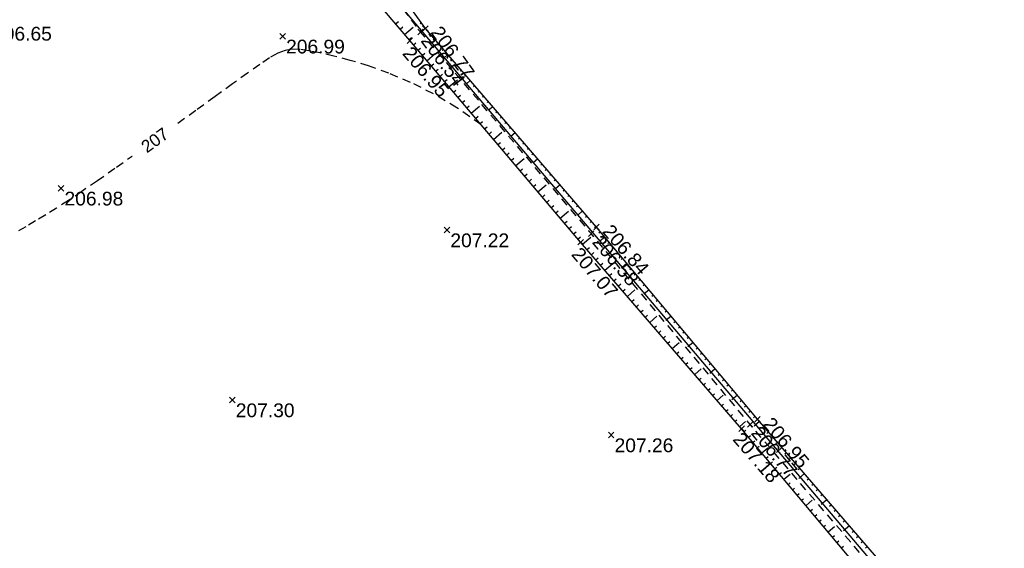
# Model space of a CAD drawing. Extents: x 1616800 to 1632437, y 2248456 to 2251974.
# Tile 239 of 256: x 1618125 to 1618196, y 2251158 to 2251197. Entities that reach past the tile are written whole.
import ezdxf
from ezdxf.enums import TextEntityAlignment as Align

# ---------------------------------------------------------------- set-up
doc = ezdxf.new("R2010")
doc.units = 0
doc.header["$LTSCALE"] = 2
doc.header["$PDMODE"] = 3
doc.header["$PDSIZE"] = 0.2
doc.linetypes.add('CONTINU', pattern=[0])
doc.linetypes.add('FOSSE', pattern=[0.5, 0.3, -0.2])
doc.layers.get('0').update_dxf_attribs({"linetype": 'CONTINUOUS'})
for name, color, linetype in [('X-PTS TOPO-TEXTE TOPOALT', 8, 'CONTINUOUS'), ('X-PTS TOPO-TOPOPOINT', 8, 'CONTINUOUS'), ('Y - FDP TOPO-LIMITES_ 98061', 8, 'CONTINUOUS'), ('Y-FDP TOPO-CN_1_00', 8, 'FOSSE'), ('Y-FDP TOPO-CN_Cotation', 8, 'CONTINUOUS'), ('Y-FDP TOPO-CN_Cotation Cache des textes', 8, 'CONTINUOUS'), ('Y-FDP TOPO-TOP_AXE_FOSSE', 8, 'CONTINUOUS'), ('Y-FDP TOPO-TOP_BARBULE', 8, 'CONTINUOUS'), ('Y-FDP TOPO-TOP_TALUS', 8, 'CONTINUOUS')]:
    doc.layers.add(name, color=color, linetype=linetype)
doc.styles.add('Arial 1.5', font='arial.ttf', dxfattribs={"width": 0.99, "height": 0.75})
doc.styles.get("Standard").update_dxf_attribs({"font": 'arial.ttf'})

# ---------------------------------------------------------------- blocks, each defined once
blk = doc.blocks.new('TCPOINT')
at = {"color": 0}
blk.add_point((0, 0), dxfattribs=at)
at = {"layer": 'X-PTS TOPO-TEXTE TOPOALT'}
blk.add_attdef('ALT', text='', height=0.75, dxfattribs=at).set_placement((0.25, -0.25), align=Align.TOP_LEFT)
blk = doc.blocks.new('TCPOINT_C')
at = {"color": 0}
blk.add_point((0, 0), dxfattribs=at)
at = {"layer": 'X-PTS TOPO-TEXTE TOPOALT'}
blk.add_attdef('ALT', text='', height=0.75, dxfattribs=at).set_placement((0.5, 0.09), align=Align.MIDDLE_LEFT)
blk = doc.blocks.new('TCPOINT_2')
at = {"color": 0}
blk.add_point((0, 0), dxfattribs=at)
at = {"layer": 'X-PTS TOPO-TEXTE TOPOALT'}
blk.add_attdef('ALT', (0.25, 0.25), '', height=0.75, dxfattribs=at)
blk = doc.blocks.new('zt_cache')
blk.add_wipeout([(0, 0), (1, 0), (1, 1), (0, 1)])

msp = doc.modelspace()

# ---------------------------------------------------------------- linework, layer by layer
at = {"layer": 'Y - FDP TOPO-LIMITES_ 98061', "flags": 128}
msp.add_lwpolyline([(1618000.033, 2251119.6372), (1618010.804, 2251118.9442), (1618115.6175, 2251197.6704), (1618016.3138, 2251311.8142), (1617999.4777, 2251326.37), (1617969.9379, 2251352.0601), (1617934.7754, 2251382.3083), (1618000.3795, 2251451.6653), (1618016.0396, 2251467.7735), (1618112.1715, 2251442.2887), (1618276.1045, 2251385.219), (1618332.7249, 2251346.7882), (1618346.2552, 2251357.2778), (1618351.6069, 2251354.908), (1618148.3489, 2251202.3141), (1618189.5386, 2251153.7374), (1618188.0254, 2251152.4292), (1618159.8898, 2251128.1121), (1618124.8252, 2251097.8039), (1618067.4989, 2251048.255), (1618052.0285, 2251063.7931), (1618022.5176, 2251095.4882), (1618000.033, 2251119.6372)], dxfattribs=at)
at = {"layer": 'Y-FDP TOPO-CN_1_00', "linetype": 'FOSSE'}
msp.add_lwpolyline([(1618158.1213, 2251189.0606), (1618156.3759, 2251190.2837), (1618154.6614, 2251191.3006), (1618153.0028, 2251192.1327), (1618151.4253, 2251192.8013), (1618149.9538, 2251193.3278), (1618148.6134, 2251193.7336), (1618147.429, 2251194.0399), (1618146.4258, 2251194.2683), (1618145.6156, 2251194.4341), (1618144.9573, 2251194.529), (1618144.3967, 2251194.5388), (1618143.8795, 2251194.4492), (1618143.3516, 2251194.2459), (1618142.7588, 2251193.9148), (1618142.0467, 2251193.4415), (1618141.1612, 2251192.8118), (1618140.0654, 2251192.0203), (1618138.7922, 2251191.0971), (1618137.3917, 2251190.081), (1618135.9143, 2251189.011), (1618134.4102, 2251187.926), (1618132.9296, 2251186.8648), (1618131.5227, 2251185.8665), (1618130.2397, 2251184.9698), (1618129.1175, 2251184.2032), (1618128.1384, 2251183.5531), (1618127.2716, 2251182.9953), (1618126.4861, 2251182.5058), (1618125.7509, 2251182.0604), (1618125.0349, 2251181.635), (1618124.3074, 2251181.2055)], dxfattribs=at)
at = {"layer": 'Y-FDP TOPO-TOP_AXE_FOSSE', "linetype": 'FOSSE', "elevation": 201.34, "flags": 128}
msp.add_lwpolyline([(1618156.4306, 2251125.508), (1618166.9996, 2251135.119), (1618182.6476, 2251148.697), (1618188.6966, 2251154.37), (1618177.6926, 2251167.258), (1618166.1366, 2251181.139), (1618153.7296, 2251195.795), (1618149.3776, 2251201.621, -0.3656448), (1618149.4576, 2251203.064), (1618168.1926, 2251217.356), (1618183.4896, 2251228.595), (1618197.1766, 2251238.452), (1618213.2316, 2251250.796), (1618229.0026, 2251262.397), (1618243.6426, 2251273.746), (1618251.0196, 2251279.042), (1618252.9486, 2251281.227), (1618271.6956, 2251294.531), (1618289.8346, 2251308.431), (1618308.3586, 2251322.36), (1618326.3986, 2251335.924), (1618340.9166, 2251347.588), (1618348.7706, 2251353.165)], format="xyb", dxfattribs=at)
at = {"layer": 'Y-FDP TOPO-TOP_BARBULE'}
for p, q in [((1618151.9159, 2251196.3783), (1618152.1181, 2251196.5503)), ((1618152.24, 2251195.9975), (1618152.4363, 2251196.1646)), ((1618152.564, 2251195.6167), (1618153.1992, 2251196.1573)), ((1618153.7923, 2251196.4524), (1618153.7058, 2251196.3904)), ((1618154.0838, 2251196.0462), (1618153.8017, 2251195.8438)), ((1618152.8881, 2251195.2359), (1618153.0728, 2251195.3932)), ((1618154.4101, 2251195.6673), (1618154.3306, 2251195.5989)), ((1618154.7365, 2251195.2886), (1618154.6562, 2251195.2194)), ((1618153.2115, 2251194.8546), (1618153.3951, 2251195.0102)), ((1618153.5347, 2251194.4732), (1618153.7183, 2251194.6287)), ((1618155.0629, 2251194.9098), (1618154.9818, 2251194.84)), ((1618155.3893, 2251194.531), (1618155.3074, 2251194.4605)), ((1618153.858, 2251194.0917), (1618154.0415, 2251194.2473)), ((1618154.1812, 2251193.7102), (1618154.793, 2251194.2286)), ((1618155.7157, 2251194.1523), (1618155.4403, 2251193.9149)), ((1618156.0421, 2251193.7735), (1618155.9587, 2251193.7016)), ((1618154.5045, 2251193.3288), (1618154.6879, 2251193.4843)), ((1618154.8277, 2251192.9473), (1618155.0111, 2251193.1028)), ((1618156.3685, 2251193.3948), (1618156.2843, 2251193.3222)), ((1618156.6949, 2251193.016), (1618156.6099, 2251192.9427)), ((1618155.151, 2251192.5659), (1618155.3343, 2251192.7213)), ((1618155.4742, 2251192.1844), (1618155.6576, 2251192.3398)), ((1618155.7975, 2251191.8029), (1618156.4084, 2251192.3207)), ((1618157.0213, 2251192.6372), (1618156.9355, 2251192.5633)), ((1618157.3477, 2251192.2585), (1618157.0589, 2251192.0096)), ((1618156.1207, 2251191.4215), (1618156.304, 2251191.5768)), ((1618157.6741, 2251191.8797), (1618157.5867, 2251191.8044)), ((1618156.444, 2251191.04), (1618156.6272, 2251191.1953)), ((1618156.7672, 2251190.6586), (1618156.9504, 2251190.8138)), ((1618158.0005, 2251191.501), (1618157.9123, 2251191.4249)), ((1618158.3269, 2251191.1222), (1618158.2379, 2251191.0455)), ((1618157.0905, 2251190.2771), (1618157.2736, 2251190.4323)), ((1618157.4137, 2251189.8957), (1618158.0239, 2251190.4128)), ((1618158.6533, 2251190.7434), (1618158.5635, 2251190.666)), ((1618158.9797, 2251190.3647), (1618158.6776, 2251190.1043)), ((1618157.737, 2251189.5142), (1618157.92, 2251189.6693)), ((1618159.3061, 2251189.9859), (1618159.2147, 2251189.9071)), ((1618159.6325, 2251189.6071), (1618159.5403, 2251189.5277)), ((1618158.0602, 2251189.1327), (1618158.2432, 2251189.2878)), ((1618158.3835, 2251188.7513), (1618158.5664, 2251188.9063)), ((1618159.9589, 2251189.2284), (1618159.8659, 2251189.1482)), ((1618160.2853, 2251188.8496), (1618160.1915, 2251188.7688)), ((1618158.7067, 2251188.3698), (1618158.8896, 2251188.5248)), ((1618159.0299, 2251187.9884), (1618159.6394, 2251188.5048)), ((1618160.6117, 2251188.4709), (1618160.2963, 2251188.199)), ((1618160.9381, 2251188.0921), (1618160.8427, 2251188.0099)), ((1618159.3532, 2251187.6069), (1618159.536, 2251187.7618)), ((1618159.6764, 2251187.2255), (1618159.8592, 2251187.3803)), ((1618161.2645, 2251187.7133), (1618161.1683, 2251187.6304)), ((1618161.5909, 2251187.3346), (1618161.4939, 2251187.251)), ((1618159.9997, 2251186.844), (1618160.1824, 2251186.9988)), ((1618160.3229, 2251186.4625), (1618160.5056, 2251186.6173)), ((1618160.6462, 2251186.0811), (1618161.2549, 2251186.5969)), ((1618161.9173, 2251186.9558), (1618161.8195, 2251186.8715)), ((1618162.2438, 2251186.577), (1618161.915, 2251186.2937)), ((1618160.9694, 2251185.6996), (1618161.152, 2251185.8543)), ((1618162.5702, 2251186.1983), (1618162.4707, 2251186.1126)), ((1618162.8966, 2251185.8195), (1618162.7963, 2251185.7332)), ((1618161.2927, 2251185.3182), (1618161.4752, 2251185.4728)), ((1618161.6159, 2251184.9367), (1618161.7984, 2251185.0913)), ((1618163.223, 2251185.4408), (1618163.1219, 2251185.3537)), ((1618161.9392, 2251184.5552), (1618162.1216, 2251184.7098)), ((1618162.2624, 2251184.1738), (1618162.8704, 2251184.689)), ((1618163.5494, 2251185.062), (1618163.4475, 2251184.9743)), ((1618163.8758, 2251184.6832), (1618163.5337, 2251184.3884)), ((1618162.5857, 2251183.7923), (1618162.768, 2251183.9468)), ((1618164.2022, 2251184.3045), (1618164.0988, 2251184.2153)), ((1618164.5286, 2251183.9257), (1618164.4244, 2251183.8359)), ((1618162.9089, 2251183.4109), (1618163.0912, 2251183.5653)), ((1618163.2322, 2251183.0294), (1618163.4144, 2251183.1838)), ((1618164.855, 2251183.547), (1618164.75, 2251183.4564)), ((1618165.1814, 2251183.1682), (1618165.0756, 2251183.077)), ((1618163.5554, 2251182.648), (1618163.7376, 2251182.8024)), ((1618163.8787, 2251182.2665), (1618164.4859, 2251182.781)), ((1618165.5078, 2251182.7894), (1618165.1524, 2251182.4832)), ((1618165.8342, 2251182.4107), (1618165.7268, 2251182.3181)), ((1618164.2019, 2251181.885), (1618164.384, 2251182.0394)), ((1618164.5252, 2251181.5036), (1618164.7072, 2251181.6579)), ((1618166.1606, 2251182.0319), (1618166.0524, 2251181.9386)), ((1618166.487, 2251181.6531), (1618166.378, 2251181.5592)), ((1618164.8484, 2251181.1221), (1618165.0304, 2251181.2764)), ((1618165.1717, 2251180.7407), (1618165.3536, 2251180.8949)), ((1618165.4963, 2251180.3604), (1618166.0961, 2251180.8781)), ((1618166.8086, 2251181.2703), (1618166.6981, 2251181.1778)), ((1618167.1296, 2251180.8869), (1618166.7604, 2251180.5778)), ((1618165.8231, 2251179.9819), (1618166.0014, 2251180.1358)), ((1618167.4506, 2251180.5036), (1618167.3396, 2251180.4106)), ((1618167.7716, 2251180.1202), (1618167.6603, 2251180.027)), ((1618166.1498, 2251179.6034), (1618166.3265, 2251179.7559)), ((1618166.4765, 2251179.2249), (1618166.6516, 2251179.3761)), ((1618168.0926, 2251179.7369), (1618167.981, 2251179.6435)), ((1618166.8032, 2251178.8465), (1618166.9767, 2251178.9962)), ((1618167.1299, 2251178.468), (1618167.7026, 2251178.9623)), ((1618168.4136, 2251179.3535), (1618168.3018, 2251179.2599)), ((1618168.7346, 2251178.9702), (1618168.361, 2251178.6574)), ((1618167.4567, 2251178.0895), (1618167.6269, 2251178.2364)), ((1618169.0556, 2251178.5868), (1618168.9433, 2251178.4928)), ((1618169.3766, 2251178.2035), (1618169.264, 2251178.1092)), ((1618167.7834, 2251177.711), (1618167.952, 2251177.8565)), ((1618168.1101, 2251177.3325), (1618168.2771, 2251177.4766)), ((1618169.6976, 2251177.8201), (1618169.5847, 2251177.7256)), ((1618170.0186, 2251177.4368), (1618169.9055, 2251177.342)), ((1618168.4368, 2251176.954), (1618168.6022, 2251177.0967)), ((1618168.7636, 2251176.5756), (1618169.3092, 2251177.0465)), ((1618170.3396, 2251177.0534), (1618169.9617, 2251176.737)), ((1618170.6606, 2251176.6701), (1618170.5469, 2251176.5749)), ((1618169.0903, 2251176.1971), (1618169.2524, 2251176.337)), ((1618169.417, 2251175.8186), (1618169.5775, 2251175.9571)), ((1618170.9816, 2251176.2867), (1618170.8677, 2251176.1913)), ((1618171.3026, 2251175.9034), (1618171.1884, 2251175.8078)), ((1618169.7437, 2251175.4401), (1618169.9026, 2251175.5772)), ((1618170.0705, 2251175.0616), (1618170.2277, 2251175.1973)), ((1618170.3972, 2251174.6831), (1618170.9157, 2251175.1307)), ((1618171.6236, 2251175.52), (1618171.5092, 2251175.4242)), ((1618171.9446, 2251175.1367), (1618171.5623, 2251174.8165)), ((1618170.7239, 2251174.3046), (1618170.8779, 2251174.4375)), ((1618172.2656, 2251174.7533), (1618172.1506, 2251174.657)), ((1618172.5866, 2251174.37), (1618172.4714, 2251174.2735)), ((1618171.0506, 2251173.9262), (1618171.203, 2251174.0576)), ((1618171.3774, 2251173.5477), (1618171.5281, 2251173.6778)), ((1618172.9076, 2251173.9866), (1618172.7921, 2251173.8899)), ((1618171.7041, 2251173.1692), (1618171.8532, 2251173.2979)), ((1618172.0308, 2251172.7907), (1618172.5223, 2251173.2149)), ((1618173.2286, 2251173.6032), (1618173.1129, 2251173.5063)), ((1618173.5496, 2251173.2199), (1618173.1629, 2251172.8961)), ((1618172.3575, 2251172.4122), (1618172.5034, 2251172.5381)), ((1618173.8706, 2251172.8365), (1618173.7543, 2251172.7392)), ((1618174.1916, 2251172.4532), (1618174.0751, 2251172.3556)), ((1618172.6843, 2251172.0337), (1618172.8285, 2251172.1582)), ((1618173.011, 2251171.6553), (1618173.1536, 2251171.7783)), ((1618174.5126, 2251172.0698), (1618174.3958, 2251171.972)), ((1618174.8336, 2251171.6865), (1618174.7165, 2251171.5885)), ((1618173.3377, 2251171.2768), (1618173.4787, 2251171.3984)), ((1618173.6644, 2251170.8983), (1618174.1288, 2251171.2991)), ((1618175.1546, 2251171.3031), (1618174.7635, 2251170.9757)), ((1618175.4756, 2251170.9198), (1618175.358, 2251170.8213)), ((1618173.9912, 2251170.5198), (1618174.1289, 2251170.6387)), ((1618174.3179, 2251170.1413), (1618174.454, 2251170.2588)), ((1618175.7966, 2251170.5364), (1618175.6788, 2251170.4378)), ((1618176.1176, 2251170.1531), (1618175.9995, 2251170.0542)), ((1618174.6446, 2251169.7628), (1618174.7791, 2251169.8789)), ((1618174.9713, 2251169.3843), (1618175.1042, 2251169.499)), ((1618175.2981, 2251169.0059), (1618175.7354, 2251169.3833)), ((1618176.4386, 2251169.7697), (1618176.3202, 2251169.6706)), ((1618176.7596, 2251169.3864), (1618176.3642, 2251169.0553)), ((1618175.6248, 2251168.6274), (1618175.7544, 2251168.7392)), ((1618177.0806, 2251169.003), (1618176.9617, 2251168.9035)), ((1618175.9515, 2251168.2489), (1618176.0795, 2251168.3593)), ((1618176.2782, 2251167.8704), (1618176.4046, 2251167.9794)), ((1618177.4016, 2251168.6197), (1618177.2824, 2251168.5199)), ((1618177.7226, 2251168.2363), (1618177.6032, 2251168.1363)), ((1618176.605, 2251167.4919), (1618176.7297, 2251167.5996)), ((1618176.9317, 2251167.1134), (1618177.3419, 2251167.4675)), ((1618178.0436, 2251167.853), (1618177.9239, 2251167.7528)), ((1618178.3671, 2251167.4718), (1618177.9723, 2251167.1312)), ((1618177.2551, 2251166.7321), (1618177.3792, 2251166.836)), ((1618178.6937, 2251167.0931), (1618178.5748, 2251166.9906)), ((1618179.0202, 2251166.7145), (1618178.9009, 2251166.6115)), ((1618177.5761, 2251166.3488), (1618177.7011, 2251166.4534)), ((1618177.8972, 2251165.9655), (1618178.023, 2251166.0709)), ((1618179.3468, 2251166.3358), (1618179.2269, 2251166.2325)), ((1618179.6733, 2251165.9572), (1618179.553, 2251165.8535)), ((1618178.2182, 2251165.5822), (1618178.3449, 2251165.6883)), ((1618178.5393, 2251165.1989), (1618178.9644, 2251165.5549)), ((1618179.9998, 2251165.5785), (1618179.5975, 2251165.2316)), ((1618180.3264, 2251165.1999), (1618180.2052, 2251165.0954)), ((1618178.8603, 2251164.8156), (1618178.9887, 2251164.9231)), ((1618179.1814, 2251164.4322), (1618179.3107, 2251164.5405)), ((1618180.6529, 2251164.8213), (1618180.5313, 2251164.7164)), ((1618180.9795, 2251164.4426), (1618180.8574, 2251164.3374)), ((1618179.5024, 2251164.0489), (1618179.6326, 2251164.1579)), ((1618179.8235, 2251163.6656), (1618179.9545, 2251163.7753)), ((1618180.1445, 2251163.2823), (1618180.5842, 2251163.6505)), ((1618181.306, 2251164.064), (1618181.1835, 2251163.9583)), ((1618181.6325, 2251163.6853), (1618181.2227, 2251163.3319)), ((1618180.4655, 2251162.899), (1618180.5983, 2251163.0102)), ((1618181.9591, 2251163.3067), (1618181.8357, 2251163.2003)), ((1618182.2856, 2251162.928), (1618182.1618, 2251162.8212)), ((1618180.7866, 2251162.5157), (1618180.9202, 2251162.6276)), ((1618181.1076, 2251162.1323), (1618181.2422, 2251162.245)), ((1618182.6122, 2251162.5494), (1618182.4879, 2251162.4422)), ((1618181.4287, 2251161.749), (1618181.5641, 2251161.8624)), ((1618181.7497, 2251161.3657), (1618182.204, 2251161.7461)), ((1618182.9387, 2251162.1707), (1618182.8139, 2251162.0632)), ((1618183.2652, 2251161.7921), (1618182.8479, 2251161.4322)), ((1618182.0708, 2251160.9824), (1618182.2079, 2251161.0973)), ((1618183.5918, 2251161.4135), (1618183.4661, 2251161.3051)), ((1618183.9183, 2251161.0348), (1618183.7922, 2251160.9261)), ((1618182.3918, 2251160.5991), (1618182.5298, 2251160.7147)), ((1618182.7129, 2251160.2158), (1618182.8517, 2251160.3321)), ((1618184.2449, 2251160.6562), (1618184.1183, 2251160.547)), ((1618184.5714, 2251160.2775), (1618184.4444, 2251160.168)), ((1618183.0339, 2251159.8325), (1618183.1737, 2251159.9495)), ((1618183.3549, 2251159.4491), (1618183.8237, 2251159.8418)), ((1618184.8979, 2251159.8989), (1618184.4731, 2251159.5325)), ((1618185.2245, 2251159.5202), (1618185.0966, 2251159.4099)), ((1618183.676, 2251159.0658), (1618183.8175, 2251159.1843)), ((1618183.997, 2251158.6825), (1618184.1394, 2251158.8018)), ((1618185.551, 2251159.1416), (1618185.4227, 2251159.0309)), ((1618185.8776, 2251158.7629), (1618185.7488, 2251158.6519)), ((1618184.3181, 2251158.2992), (1618184.4613, 2251158.4192)), ((1618186.2041, 2251158.3843), (1618186.0749, 2251158.2728))]:
    msp.add_line(p, q, dxfattribs=at)
at = {"layer": 'Y-FDP TOPO-TOP_TALUS', "linetype": 'CONTINU', "elevation": 201.34, "flags": 128}
for points in [[(1618191.4506, 2251152.345), (1618189.1546, 2251154.963), (1618178.2186, 2251167.644), (1618166.5216, 2251181.613), (1618154.0846, 2251196.045), (1618150.1926, 2251201.47, -0.3750987), (1618150.2966, 2251202.619), (1618168.4386, 2251216.809), (1618184.1106, 2251227.925), (1618197.6936, 2251237.892), (1618213.6916, 2251250.294), (1618229.4576, 2251261.928), (1618244.2886, 2251273.17), (1618253.4346, 2251279.981), (1618272.0646, 2251293.613), (1618290.5806, 2251307.57), (1618308.6406, 2251321.083), (1618326.9866, 2251335.028), (1618342.2636, 2251346.006), (1618350.4086, 2251352.347)], [(1618155.2456, 2251125.635), (1618166.5336, 2251135.708), (1618182.2566, 2251149.184), (1618187.6676, 2251154.3), (1618177.0676, 2251166.956), (1618165.3646, 2251180.513), (1618152.9476, 2251195.166), (1618147.4166, 2251201.665, -0.2737547), (1618148.2686, 2251203.784), (1618167.6966, 2251218.005), (1618182.8656, 2251229.353), (1618196.5976, 2251239.055), (1618212.5556, 2251251.646), (1618228.3796, 2251263.478), (1618242.4756, 2251274.612), (1618250.7186, 2251280.602)]]:
    msp.add_lwpolyline(points, format="xyb", dxfattribs=at)

# ---------------------------------------------------------------- block references
at = {"layer": 'X-PTS TOPO-TOPOPOINT'}
ref = msp.add_blockref('TCPOINT', (1618122.4116, 2251196.421, 206.65), dxfattribs=at)
ref.add_attrib('ALT', '206.65', dxfattribs={"layer": 'X-PTS TOPO-TEXTE TOPOALT', "height": 1, "rotation": 0}).set_placement((1618122.6616, 2251196.171, 206.65), align=Align.TOP_LEFT)
ref = msp.add_blockref('TCPOINT_C', (1618153.7296, 2251195.795, 206.54), dxfattribs=dict(at, rotation=306.7595923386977))
ref.add_attrib('ALT', '206.54', dxfattribs={"layer": 'X-PTS TOPO-TEXTE TOPOALT', "height": 1, "rotation": 306.759592}).set_placement((1618154.1009, 2251195.4483, 206.54), align=Align.MIDDLE_LEFT)
ref = msp.add_blockref('TCPOINT', (1618154.0846, 2251196.045, 206.77), dxfattribs=dict(at, rotation=305.6563890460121))
ref.add_attrib('ALT', '206.77', dxfattribs={"layer": 'X-PTS TOPO-TEXTE TOPOALT', "height": 1, "rotation": 305.656389}).set_placement((1618155.2391, 2251196.347, 206.77), align=Align.TOP_LEFT)
ref = msp.add_blockref('TCPOINT', (1618143.7076, 2251195.485, 206.99), dxfattribs=at)
ref.add_attrib('ALT', '206.99', dxfattribs={"layer": 'X-PTS TOPO-TEXTE TOPOALT', "height": 1, "rotation": 0}).set_placement((1618143.9576, 2251195.235, 206.99), align=Align.TOP_LEFT)
ref = msp.add_blockref('TCPOINT_2', (1618152.9476, 2251195.166, 206.95), dxfattribs=dict(at, rotation=310.3995779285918))
ref.add_attrib('ALT', '206.95', (1618152.3593, 2251194.2077, 206.95), dxfattribs={"layer": 'X-PTS TOPO-TEXTE TOPOALT', "height": 1, "rotation": 310.399578})
ref = msp.add_blockref('TCPOINT', (1618127.6036, 2251184.432, 206.98), dxfattribs=at)
ref.add_attrib('ALT', '206.98', dxfattribs={"layer": 'X-PTS TOPO-TEXTE TOPOALT', "height": 1, "rotation": 360}).set_placement((1618127.8536, 2251184.182, 206.98), align=Align.TOP_LEFT)
ref = msp.add_blockref('TCPOINT', (1618155.6486, 2251181.397, 207.22), dxfattribs=at)
ref.add_attrib('ALT', '207.22', dxfattribs={"layer": 'X-PTS TOPO-TEXTE TOPOALT', "height": 1, "rotation": 360}).set_placement((1618155.8986, 2251181.147, 207.22), align=Align.TOP_LEFT)
ref = msp.add_blockref('TCPOINT', (1618166.5216, 2251181.613, 206.84), dxfattribs=dict(at, rotation=310.7536297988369))
ref.add_attrib('ALT', '206.84', dxfattribs={"layer": 'X-PTS TOPO-TEXTE TOPOALT', "height": 1, "rotation": 310.75363}).set_placement((1618167.6445, 2251181.9172, 206.84), align=Align.TOP_LEFT)
ref = msp.add_blockref('TCPOINT_C', (1618166.1366, 2251181.139, 206.58), dxfattribs=dict(at, rotation=310.2494992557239))
ref.add_attrib('ALT', '206.58', dxfattribs={"layer": 'X-PTS TOPO-TEXTE TOPOALT', "height": 1, "rotation": 310.249499}).set_placement((1618166.5283, 2251180.8155, 206.58), align=Align.MIDDLE_LEFT)
ref = msp.add_blockref('TCPOINT_2', (1618165.3646, 2251180.513, 207.07), dxfattribs=dict(at, rotation=310.278050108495))
ref.add_attrib('ALT', '207.07', (1618164.6353, 2251179.605, 207.07), dxfattribs={"layer": 'X-PTS TOPO-TEXTE TOPOALT', "height": 1, "rotation": 310.27805})
ref = msp.add_blockref('TCPOINT', (1618140.0516, 2251169.042, 207.3), dxfattribs=at)
ref.add_attrib('ALT', '207.30', dxfattribs={"layer": 'X-PTS TOPO-TEXTE TOPOALT', "height": 1, "rotation": 360}).set_placement((1618140.3016, 2251168.792, 207.3), align=Align.TOP_LEFT)
ref = msp.add_blockref('TCPOINT_C', (1618177.6926, 2251167.258, 206.77), dxfattribs=dict(at, rotation=309.7775457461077))
ref.add_attrib('ALT', '206.77', dxfattribs={"layer": 'X-PTS TOPO-TEXTE TOPOALT', "height": 1, "rotation": 309.777546}).set_placement((1618178.0817, 2251166.9313, 206.77), align=Align.MIDDLE_LEFT)
ref = msp.add_blockref('TCPOINT', (1618178.2186, 2251167.644, 206.95), dxfattribs=dict(at, rotation=309.9412616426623))
ref.add_attrib('ALT', '206.95', dxfattribs={"layer": 'X-PTS TOPO-TEXTE TOPOALT', "height": 1, "rotation": 309.941261}).set_placement((1618179.3261, 2251167.9009, 206.95), align=Align.TOP_LEFT)
ref = msp.add_blockref('TCPOINT', (1618167.5836, 2251166.495, 207.26), dxfattribs=at)
ref.add_attrib('ALT', '207.26', dxfattribs={"layer": 'X-PTS TOPO-TEXTE TOPOALT', "height": 1, "rotation": 360}).set_placement((1618167.8336, 2251166.245, 207.26), align=Align.TOP_LEFT)
ref = msp.add_blockref('TCPOINT_2', (1618177.0676, 2251166.956, 207.18), dxfattribs=dict(at, rotation=310.8022073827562))
ref.add_attrib('ALT', '207.18', (1618176.3692, 2251166.1499, 207.18), dxfattribs={"layer": 'X-PTS TOPO-TEXTE TOPOALT', "height": 1, "rotation": 310.802208})

# ---------------------------------------------------------------- next in the draw order: block references
at = {"layer": 'Y-FDP TOPO-CN_Cotation Cache des textes', "xscale": 3.983781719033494, "yscale": 2.919031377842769, "rotation": 35.80522734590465}
msp.add_blockref('zt_cache', (1618133.653, 2251185.573), dxfattribs=at)

# ---------------------------------------------------------------- next in the draw order: texts
at = {"layer": 'Y-FDP TOPO-CN_Cotation', "style": 'Arial 1.5', "oblique": 360, "width": 0.99}
msp.add_text('207', height=0.9, rotation=35.805227, dxfattribs=at).set_placement((1618134.4193, 2251187.9326, 207), align=Align.MIDDLE_CENTER)

doc.saveas('drawing.dxf')
